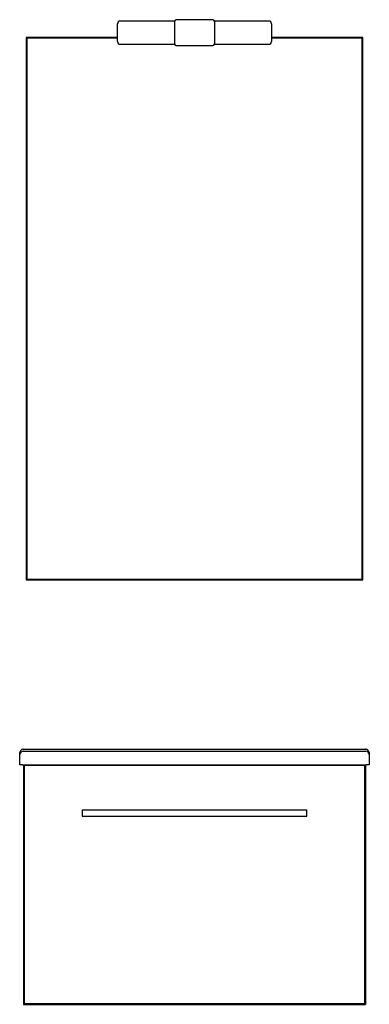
# Model space of a CAD drawing. Header units: millimetres. Extents: x 3191.87 to 3192.38, y 2244.01 to 2245.45.
import ezdxf

# ---------------------------------------------------------------- set-up
doc = ezdxf.new("R2010")
doc.units = ezdxf.units.MM
doc.layers.add('SANINDUSA', color=3, linetype='Continuous')

msp = doc.modelspace()

# ---------------------------------------------------------------- linework, layer by layer
at = {"layer": 'SANINDUSA'}
for p, q in [((3192.0108, 2245.4192), (3192.0108, 2245.4452)), ((3192.0943, 2245.4492), (3192.0148, 2245.4492)), ((3192.0943, 2245.4492), (3192.0943, 2245.4152)), ((3192.1503, 2245.4512), (3192.0963, 2245.4512)), ((3192.2318, 2245.4492), (3192.1523, 2245.4492)), ((3192.1523, 2245.4492), (3192.1523, 2245.4152)), ((3192.2358, 2245.4452), (3192.2358, 2245.4192)), ((3192.0108, 2245.4252), (3191.8773, 2245.4252)), ((3191.8773, 2245.4252), (3191.8773, 2244.6322)), ((3191.8783, 2245.4242), (3191.8783, 2244.6332)), ((3192.0108, 2245.4242), (3191.8783, 2245.4242)), ((3192.0148, 2245.4152), (3192.0943, 2245.4152)), ((3192.1523, 2245.4152), (3192.2318, 2245.4152)), ((3192.3693, 2245.4252), (3192.2358, 2245.4252)), ((3192.3683, 2245.4242), (3192.2358, 2245.4242)), ((3192.3683, 2244.6332), (3192.3683, 2245.4242)), ((3192.3693, 2244.6322), (3192.3693, 2245.4252)), ((3192.0963, 2245.4132), (3192.1503, 2245.4132)), ((3191.8773, 2244.6322), (3192.3693, 2244.6322)), ((3191.8783, 2244.6332), (3192.3683, 2244.6332)), ((3191.8732, 2244.3845), (3191.8733, 2244.3845)), ((3191.8732, 2244.3815), (3192.3735, 2244.3815)), ((3191.8733, 2244.3845), (3192.3734, 2244.3845)), ((3192.3734, 2244.3845), (3192.3734, 2244.3845)), ((3191.8679, 2244.3615), (3191.8682, 2244.3766)), ((3192.3785, 2244.3766), (3192.3787, 2244.3615)), ((3191.8719, 2244.3615), (3191.8679, 2244.3615)), ((3191.8719, 2244.3615), (3192.3747, 2244.3615)), ((3191.8733, 2244.3615), (3191.8733, 2244.0115)), ((3191.8743, 2244.3605), (3191.8743, 2244.0125)), ((3192.3723, 2244.3605), (3191.8743, 2244.3605)), ((3192.3723, 2244.0125), (3192.3723, 2244.3605)), ((3192.3733, 2244.3615), (3192.3733, 2244.0115)), ((3192.3787, 2244.3615), (3192.3747, 2244.3615)), ((3191.9593, 2244.2955), (3191.9593, 2244.2866)), ((3192.2873, 2244.2955), (3191.9593, 2244.2955)), ((3192.2873, 2244.2866), (3192.2873, 2244.2955)), ((3191.9593, 2244.2866), (3192.2873, 2244.2866)), ((3191.8733, 2244.0115), (3192.3733, 2244.0115)), ((3191.8743, 2244.0125), (3192.3723, 2244.0125))]:
    msp.add_line(p, q, dxfattribs=at)
at = {"layer": 'SANINDUSA', "flags": 128}
for points in [[(3191.8682, 2244.3766), (3191.8682, 2244.3768), (3191.8682, 2244.3771), (3191.8682, 2244.3778), (3191.8682, 2244.3786), (3191.8682, 2244.3796)], [(3192.3784, 2244.3796), (3192.3784, 2244.3786), (3192.3784, 2244.3778), (3192.3784, 2244.3771), (3192.3784, 2244.3768), (3192.3785, 2244.3766)]]:
    msp.add_lwpolyline(points, dxfattribs=at)
at = {"layer": 'SANINDUSA'}
for centre, radius, start, end in [((3192.0148, 2245.4452), 0.004, 90, 180), ((3192.0963, 2245.4492), 0.002, 90, 180), ((3192.1503, 2245.4492), 0.002, 0, 90), ((3192.2318, 2245.4452), 0.004, 0, 90), ((3192.0148, 2245.4192), 0.004, 180, 270), ((3192.0963, 2245.4152), 0.002, 180, 270), ((3192.1503, 2245.4152), 0.002, 270, 0), ((3192.2318, 2245.4192), 0.004, 270, 0), ((3191.8732, 2244.3765), 0.005, 90, 179), ((3192.3735, 2244.3765), 0.005, 1, 90)]:
    msp.add_arc(centre, radius, start, end, dxfattribs=at)
for points, knots in [([(3191.8732, 2244.3845), (3191.8727, 2244.3845), (3191.8717, 2244.3844), (3191.8704, 2244.3837), (3191.8692, 2244.3827), (3191.8686, 2244.3815), (3191.8683, 2244.3806), (3191.8683, 2244.3802), (3191.8682, 2244.3799), (3191.8682, 2244.3798), (3191.8682, 2244.3797), (3191.8682, 2244.3797), (3191.8682, 2244.3797), (3191.8682, 2244.3796), (3191.8682, 2244.3796), (3191.8682, 2244.3796)], [0, 0, 0, 0, 0.188682, 0.373049, 0.567363, 0.786921, 0.88612, 0.938517, 0.966727, 0.981986, 0.990244, 0.994717, 0.99756, 0.998079, 1, 1, 1, 1]), ([(3192.3784, 2244.3796), (3192.3784, 2244.3796), (3192.3784, 2244.3796), (3192.3784, 2244.3797), (3192.3784, 2244.3797), (3192.3784, 2244.3797), (3192.3784, 2244.3798), (3192.3784, 2244.3799), (3192.3784, 2244.3802), (3192.3783, 2244.3806), (3192.378, 2244.3815), (3192.3774, 2244.3827), (3192.3762, 2244.3837), (3192.3749, 2244.3844), (3192.3739, 2244.3845), (3192.3734, 2244.3845)], [0, 0, 0, 0, 0.001921, 0.00244, 0.005283, 0.009756, 0.018014, 0.033273, 0.061483, 0.113879, 0.213079, 0.432636, 0.626947, 0.811311, 1, 1, 1, 1])]:
    msp.add_open_spline(points, degree=3, knots=knots, dxfattribs=at)

doc.saveas('drawing.dxf')
